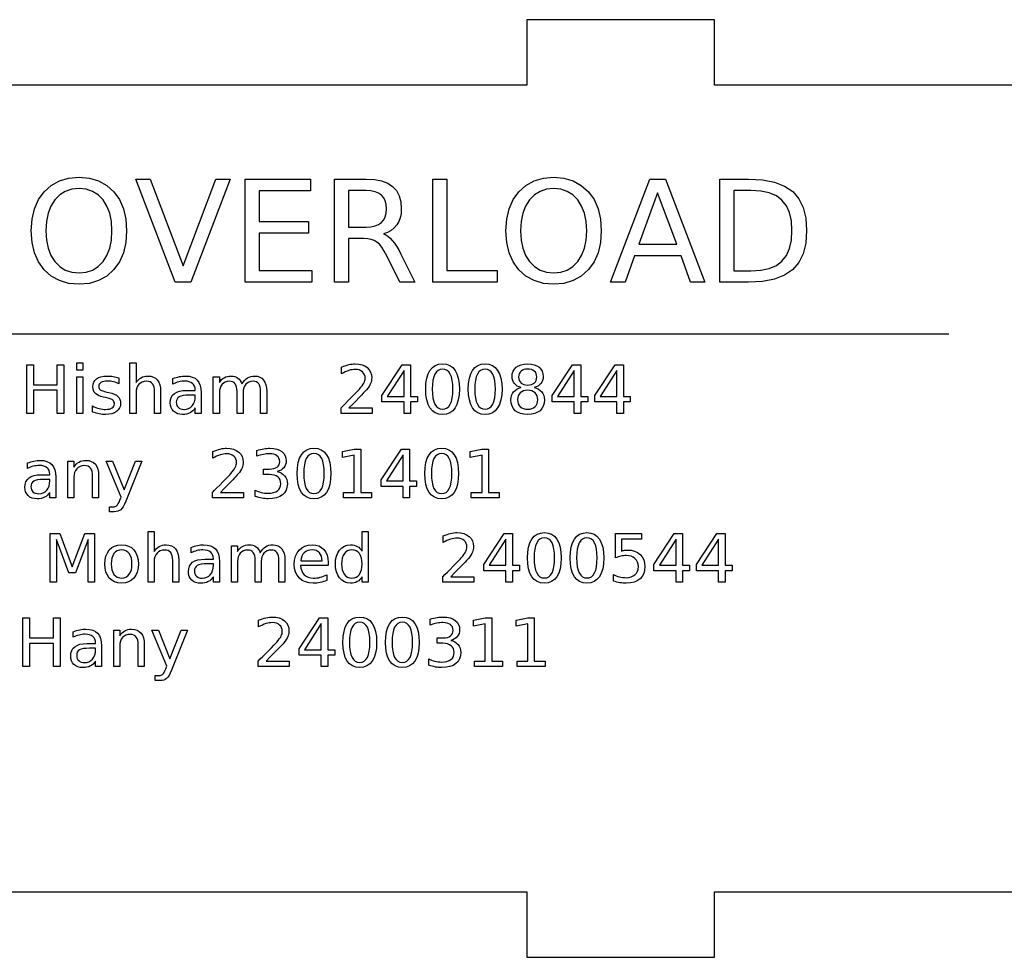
# Model space of a CAD drawing. Header units: millimetres. Extents: x 0 to 1200, y 0 to 600.
# Tile 4 of 7: x 272 to 377, y 316 to 416. Entities that reach past the tile are written whole.
import ezdxf

# ---------------------------------------------------------------- set-up
doc = ezdxf.new("R2010")
doc.units = ezdxf.units.MM
doc.layers.add('CUT', color=1, linetype='Continuous')
doc.layers.add('ENGRAVE', color=5, linetype='Continuous')

msp = doc.modelspace()

# ---------------------------------------------------------------- linework, layer by layer
at = {"layer": 'CUT'}
msp.add_lwpolyline([(516, 409), (346, 409), (346, 416), (326, 416), (326, 409), (236, 409), (236, 416), (216, 416), (216, 409), (166, 409), (166, 323), (216, 323), (216, 316), (236, 316), (236, 323), (326, 323), (326, 316), (346, 316), (346, 323), (516, 323)], dxfattribs=at)
at = {"layer": 'ENGRAVE'}
for points in [[(278.23, 399.2), (279.33, 399.1), (280.31, 398.81), (281.18, 398.33), (281.93, 397.65), (282.53, 396.81), (282.96, 395.83), (283.22, 394.73), (283.31, 393.49), (283.22, 392.25), (282.96, 391.15), (282.53, 390.18), (281.93, 389.34), (281.18, 388.66), (280.31, 388.17), (279.33, 387.88), (278.23, 387.79), (277.12, 387.88), (276.14, 388.17), (275.27, 388.66), (274.52, 389.33), (273.91, 390.17), (273.48, 391.15), (273.22, 392.25), (273.13, 393.49), (273.22, 394.73), (273.48, 395.83), (273.91, 396.81), (274.52, 397.65), (275.27, 398.33), (276.14, 398.81), (277.12, 399.1), (278.23, 399.2)], [(328.85, 399.2), (329.95, 399.1), (330.93, 398.81), (331.8, 398.33), (332.55, 397.65), (333.16, 396.81), (333.59, 395.83), (333.85, 394.73), (333.93, 393.49), (333.85, 392.25), (333.59, 391.15), (333.16, 390.18), (332.55, 389.34), (331.8, 388.66), (330.93, 388.17), (329.95, 387.88), (328.85, 387.79), (327.75, 387.88), (326.76, 388.17), (325.89, 388.66), (325.14, 389.33), (324.53, 390.17), (324.1, 391.15), (323.84, 392.25), (323.75, 393.49), (323.84, 394.73), (324.1, 395.83), (324.53, 396.81), (325.14, 397.65), (325.89, 398.33), (326.76, 398.81), (327.75, 399.1), (328.85, 399.2)], [(278.23, 397.99), (277.46, 397.92), (276.77, 397.69), (276.17, 397.31), (275.65, 396.78), (275.23, 396.12), (274.94, 395.35), (274.76, 394.48), (274.7, 393.49), (274.76, 392.5), (274.94, 391.63), (275.23, 390.86), (275.65, 390.2), (276.17, 389.67), (276.77, 389.3), (277.46, 389.07), (278.23, 388.99), (279, 389.07), (279.68, 389.3), (280.28, 389.67), (280.79, 390.2), (281.21, 390.86), (281.5, 391.63), (281.68, 392.5), (281.74, 393.49), (281.68, 394.48), (281.5, 395.35), (281.21, 396.12), (280.79, 396.78), (280.28, 397.31), (279.68, 397.69), (279, 397.92), (278.23, 397.99)], [(288.48, 388), (284.28, 399), (285.83, 399), (289.32, 389.74), (292.81, 399), (294.35, 399), (290.16, 388), (288.48, 388)], [(295.96, 399), (302.92, 399), (302.92, 397.75), (297.45, 397.75), (297.45, 394.49), (302.69, 394.49), (302.69, 393.24), (297.45, 393.24), (297.45, 389.25), (303.05, 389.25), (303.05, 388), (295.96, 388), (295.96, 399)], [(310.71, 393.16), (310.95, 393.05), (311.18, 392.9), (311.42, 392.71), (311.64, 392.46), (311.87, 392.17), (312.1, 391.83), (312.33, 391.45), (312.55, 391.01), (314.06, 388), (312.46, 388), (311.06, 390.82), (310.79, 391.33), (310.52, 391.74), (310.26, 392.06), (310, 392.29), (309.72, 392.45), (309.4, 392.56), (309.02, 392.63), (308.6, 392.65), (306.98, 392.65), (306.98, 388), (305.49, 388), (305.49, 399), (308.85, 399), (309.74, 398.95), (310.5, 398.8), (311.15, 398.56), (311.67, 398.21), (312.08, 397.77), (312.37, 397.22), (312.54, 396.58), (312.6, 395.83), (312.57, 395.33), (312.48, 394.88), (312.33, 394.47), (312.11, 394.11), (311.85, 393.79), (311.52, 393.53), (311.14, 393.32), (310.71, 393.16)], [(315.98, 399), (317.47, 399), (317.47, 389.25), (322.82, 389.25), (322.82, 388), (315.98, 388), (315.98, 399)], [(328.85, 397.99), (328.08, 397.92), (327.4, 397.69), (326.79, 397.31), (326.28, 396.78), (325.86, 396.12), (325.56, 395.35), (325.38, 394.48), (325.32, 393.49), (325.38, 392.5), (325.56, 391.63), (325.86, 390.86), (326.28, 390.2), (326.79, 389.67), (327.4, 389.3), (328.08, 389.07), (328.85, 388.99), (329.62, 389.07), (330.3, 389.3), (330.9, 389.67), (331.42, 390.2), (331.83, 390.86), (332.13, 391.63), (332.31, 392.5), (332.37, 393.49), (332.31, 394.48), (332.13, 395.35), (331.83, 396.12), (331.42, 396.78), (330.9, 397.31), (330.3, 397.69), (329.62, 397.92), (328.85, 397.99)], [(339.1, 399), (340.79, 399), (344.98, 388), (343.43, 388), (342.43, 390.82), (337.47, 390.82), (336.47, 388), (334.9, 388), (339.1, 399)], [(346.58, 399), (349.64, 399), (351.13, 398.92), (352.41, 398.67), (353.48, 398.25), (354.34, 397.67), (354.99, 396.91), (355.46, 395.97), (355.74, 394.83), (355.83, 393.51), (355.74, 392.18), (355.46, 391.04), (354.99, 390.09), (354.33, 389.33), (353.47, 388.75), (352.41, 388.33), (351.13, 388.08), (349.64, 388), (346.58, 388), (346.58, 399)], [(306.98, 397.78), (306.98, 393.87), (308.85, 393.87), (309.36, 393.9), (309.8, 394), (310.17, 394.15), (310.48, 394.37), (310.72, 394.65), (310.89, 394.98), (310.99, 395.38), (311.03, 395.83), (310.99, 396.28), (310.89, 396.68), (310.72, 397.01), (310.48, 397.29), (310.17, 397.5), (309.8, 397.65), (309.36, 397.75), (308.85, 397.78), (306.98, 397.78)], [(339.94, 397.53), (337.92, 392.06), (341.97, 392.06), (339.94, 397.53)], [(348.07, 397.78), (348.07, 389.22), (349.87, 389.22), (350.93, 389.29), (351.84, 389.48), (352.6, 389.8), (353.2, 390.25), (353.67, 390.84), (354, 391.58), (354.2, 392.47), (354.26, 393.51), (354.2, 394.54), (354, 395.43), (353.67, 396.16), (353.2, 396.75), (352.6, 397.2), (351.84, 397.52), (350.93, 397.71), (349.87, 397.78), (348.07, 397.78)], [(272.65, 379.2), (273.36, 379.2), (273.36, 377.07), (275.91, 377.07), (275.91, 379.2), (276.62, 379.2), (276.62, 374), (275.91, 374), (275.91, 376.48), (273.36, 376.48), (273.36, 374), (272.65, 374), (272.65, 379.2)], [(277.99, 379.42), (278.63, 379.42), (278.63, 378.61), (277.99, 378.61), (277.99, 379.42)], [(286.93, 376.35), (286.93, 374), (286.29, 374), (286.29, 376.33), (286.27, 376.59), (286.23, 376.82), (286.17, 377.01), (286.07, 377.16), (285.95, 377.28), (285.8, 377.37), (285.63, 377.42), (285.42, 377.44), (285.18, 377.42), (284.96, 377.35), (284.77, 377.25), (284.61, 377.11), (284.47, 376.93), (284.38, 376.72), (284.32, 376.48), (284.31, 376.2), (284.31, 374), (283.66, 374), (283.66, 379.42), (284.31, 379.42), (284.31, 377.29), (284.43, 377.46), (284.56, 377.6), (284.7, 377.72), (284.85, 377.82), (285.01, 377.9), (285.18, 377.95), (285.37, 377.98), (285.57, 377.99), (285.88, 377.97), (286.16, 377.89), (286.39, 377.76), (286.58, 377.58), (286.73, 377.35), (286.84, 377.06), (286.91, 376.73), (286.93, 376.35)], [(307.02, 374.59), (309.48, 374.59), (309.48, 374), (306.18, 374), (306.18, 374.59), (306.4, 374.82), (306.65, 375.08), (306.94, 375.37), (307.27, 375.7), (307.58, 376.02), (307.83, 376.28), (308.02, 376.47), (308.14, 376.61), (308.3, 376.79), (308.43, 376.96), (308.53, 377.11), (308.61, 377.25), (308.67, 377.38), (308.71, 377.51), (308.74, 377.64), (308.75, 377.77), (308.73, 377.96), (308.67, 378.14), (308.58, 378.3), (308.45, 378.44), (308.3, 378.56), (308.12, 378.64), (307.92, 378.69), (307.7, 378.7), (307.53, 378.69), (307.36, 378.67), (307.18, 378.64), (307, 378.59), (306.81, 378.52), (306.62, 378.44), (306.42, 378.35), (306.21, 378.24), (306.21, 378.95), (306.42, 379.03), (306.62, 379.1), (306.82, 379.16), (307.01, 379.21), (307.19, 379.25), (307.36, 379.27), (307.53, 379.29), (307.68, 379.29), (308.07, 379.27), (308.41, 379.19), (308.71, 379.07), (308.97, 378.89), (309.18, 378.67), (309.33, 378.42), (309.42, 378.13), (309.45, 377.81), (309.44, 377.65), (309.42, 377.5), (309.38, 377.35), (309.33, 377.2), (309.26, 377.05), (309.16, 376.89), (309.04, 376.71), (308.89, 376.53), (308.83, 376.45), (308.71, 376.33), (308.55, 376.16), (308.34, 375.94), (308.08, 375.68), (307.78, 375.36), (307.43, 375), (307.02, 374.59)], [(312.71, 379.2), (313.59, 379.2), (313.59, 375.81), (314.33, 375.81), (314.33, 375.23), (313.59, 375.23), (313.59, 374), (312.89, 374), (312.89, 375.23), (310.54, 375.23), (310.54, 375.91), (312.71, 379.2)], [(317, 379.29), (317.41, 379.25), (317.77, 379.12), (318.08, 378.91), (318.34, 378.6), (318.54, 378.22), (318.68, 377.76), (318.77, 377.21), (318.8, 376.59), (318.77, 375.98), (318.68, 375.44), (318.54, 374.97), (318.34, 374.59), (318.08, 374.29), (317.77, 374.07), (317.41, 373.94), (317, 373.9), (316.59, 373.94), (316.23, 374.07), (315.92, 374.29), (315.66, 374.59), (315.46, 374.97), (315.32, 375.44), (315.23, 375.98), (315.2, 376.59), (315.23, 377.21), (315.32, 377.76), (315.46, 378.22), (315.66, 378.6), (315.92, 378.91), (316.23, 379.12), (316.59, 379.25), (317, 379.29)], [(321.54, 379.29), (321.95, 379.25), (322.31, 379.12), (322.62, 378.91), (322.87, 378.6), (323.08, 378.22), (323.22, 377.76), (323.31, 377.21), (323.34, 376.59), (323.31, 375.98), (323.22, 375.44), (323.08, 374.97), (322.87, 374.59), (322.62, 374.29), (322.31, 374.07), (321.95, 373.94), (321.54, 373.9), (321.13, 373.94), (320.77, 374.07), (320.46, 374.29), (320.2, 374.59), (320, 374.97), (319.86, 375.44), (319.77, 375.98), (319.74, 376.59), (319.77, 377.21), (319.86, 377.76), (320, 378.22), (320.2, 378.6), (320.46, 378.91), (320.77, 379.12), (321.13, 379.25), (321.54, 379.29)], [(325.37, 376.77), (325.16, 376.84), (324.97, 376.93), (324.81, 377.05), (324.67, 377.19), (324.56, 377.35), (324.48, 377.53), (324.43, 377.73), (324.41, 377.95), (324.44, 378.24), (324.53, 378.5), (324.66, 378.73), (324.86, 378.93), (325.1, 379.09), (325.39, 379.2), (325.71, 379.27), (326.08, 379.29), (326.44, 379.27), (326.77, 379.2), (327.05, 379.09), (327.3, 378.93), (327.49, 378.73), (327.63, 378.5), (327.71, 378.24), (327.74, 377.95), (327.72, 377.73), (327.67, 377.53), (327.6, 377.35), (327.49, 377.19), (327.35, 377.05), (327.18, 376.93), (327, 376.84), (326.78, 376.77), (327.02, 376.7), (327.24, 376.59), (327.42, 376.46), (327.58, 376.31), (327.7, 376.12), (327.79, 375.92), (327.84, 375.7), (327.86, 375.46), (327.83, 375.11), (327.74, 374.79), (327.6, 374.53), (327.4, 374.3), (327.14, 374.13), (326.84, 374), (326.48, 373.92), (326.08, 373.9), (325.67, 373.92), (325.32, 374), (325.01, 374.13), (324.75, 374.3), (324.55, 374.53), (324.41, 374.79), (324.32, 375.11), (324.29, 375.46), (324.31, 375.7), (324.36, 375.92), (324.45, 376.12), (324.58, 376.31), (324.74, 376.46), (324.92, 376.59), (325.13, 376.7), (325.37, 376.77)], [(330.86, 379.2), (331.74, 379.2), (331.74, 375.81), (332.48, 375.81), (332.48, 375.23), (331.74, 375.23), (331.74, 374), (331.04, 374), (331.04, 375.23), (328.7, 375.23), (328.7, 375.91), (330.86, 379.2)], [(335.4, 379.2), (336.28, 379.2), (336.28, 375.81), (337.02, 375.81), (337.02, 375.23), (336.28, 375.23), (336.28, 374), (335.58, 374), (335.58, 375.23), (333.23, 375.23), (333.23, 375.91), (335.4, 379.2)], [(312.89, 378.59), (311.11, 375.81), (312.89, 375.81), (312.89, 378.59)], [(317, 378.74), (316.74, 378.7), (316.52, 378.6), (316.34, 378.44), (316.18, 378.2), (316.06, 377.9), (315.98, 377.53), (315.93, 377.1), (315.91, 376.59), (315.93, 376.09), (315.98, 375.66), (316.06, 375.29), (316.18, 374.99), (316.34, 374.76), (316.52, 374.59), (316.74, 374.49), (317, 374.46), (317.26, 374.49), (317.48, 374.59), (317.67, 374.76), (317.82, 374.99), (317.94, 375.29), (318.03, 375.66), (318.08, 376.09), (318.09, 376.59), (318.08, 377.1), (318.03, 377.53), (317.94, 377.9), (317.82, 378.2), (317.67, 378.44), (317.48, 378.6), (317.26, 378.7), (317, 378.74)], [(321.54, 378.74), (321.28, 378.7), (321.06, 378.6), (320.87, 378.44), (320.72, 378.2), (320.6, 377.9), (320.52, 377.53), (320.46, 377.1), (320.45, 376.59), (320.46, 376.09), (320.52, 375.66), (320.6, 375.29), (320.72, 374.99), (320.87, 374.76), (321.06, 374.59), (321.28, 374.49), (321.54, 374.46), (321.79, 374.49), (322.02, 374.59), (322.2, 374.76), (322.36, 374.99), (322.48, 375.29), (322.56, 375.66), (322.61, 376.09), (322.63, 376.59), (322.61, 377.1), (322.56, 377.53), (322.48, 377.9), (322.36, 378.2), (322.2, 378.44), (322.02, 378.6), (321.79, 378.7), (321.54, 378.74)], [(325.11, 377.88), (325.13, 377.69), (325.18, 377.52), (325.26, 377.37), (325.37, 377.25), (325.51, 377.15), (325.67, 377.08), (325.86, 377.04), (326.08, 377.02), (326.29, 377.04), (326.48, 377.08), (326.64, 377.15), (326.78, 377.25), (326.9, 377.37), (326.98, 377.52), (327.02, 377.69), (327.04, 377.88), (327.02, 378.07), (326.98, 378.24), (326.9, 378.39), (326.78, 378.51), (326.64, 378.61), (326.48, 378.68), (326.29, 378.72), (326.08, 378.74), (325.86, 378.72), (325.67, 378.68), (325.51, 378.61), (325.37, 378.51), (325.26, 378.39), (325.18, 378.24), (325.13, 378.07), (325.11, 377.88)], [(331.04, 378.59), (329.27, 375.81), (331.04, 375.81), (331.04, 378.59)], [(335.58, 378.59), (333.8, 375.81), (335.58, 375.81), (335.58, 378.59)], [(277.99, 377.9), (278.63, 377.9), (278.63, 374), (277.99, 374), (277.99, 377.9)], [(282.46, 377.79), (282.46, 377.18), (282.32, 377.25), (282.18, 377.3), (282.04, 377.35), (281.89, 377.39), (281.74, 377.42), (281.59, 377.44), (281.44, 377.45), (281.29, 377.46), (281.06, 377.45), (280.87, 377.42), (280.7, 377.38), (280.57, 377.31), (280.47, 377.23), (280.39, 377.13), (280.35, 377.01), (280.33, 376.87), (280.34, 376.77), (280.37, 376.67), (280.43, 376.59), (280.5, 376.52), (280.61, 376.46), (280.76, 376.4), (280.95, 376.34), (281.19, 376.28), (281.41, 376.23), (281.72, 376.15), (281.99, 376.06), (282.21, 375.95), (282.38, 375.82), (282.5, 375.67), (282.59, 375.5), (282.65, 375.3), (282.67, 375.08), (282.64, 374.82), (282.56, 374.59), (282.42, 374.39), (282.23, 374.22), (282, 374.08), (281.72, 373.98), (281.41, 373.92), (281.05, 373.9), (280.89, 373.9), (280.73, 373.91), (280.57, 373.93), (280.4, 373.96), (280.23, 373.99), (280.05, 374.04), (279.87, 374.09), (279.68, 374.14), (279.68, 374.8), (279.86, 374.72), (280.04, 374.64), (280.21, 374.58), (280.38, 374.53), (280.56, 374.49), (280.73, 374.46), (280.9, 374.44), (281.07, 374.44), (281.28, 374.45), (281.47, 374.47), (281.63, 374.52), (281.76, 374.59), (281.87, 374.68), (281.95, 374.78), (281.99, 374.89), (282.01, 375.03), (282, 375.15), (281.96, 375.26), (281.91, 375.35), (281.83, 375.43), (281.72, 375.5), (281.55, 375.56), (281.33, 375.63), (281.06, 375.7), (280.84, 375.75), (280.56, 375.82), (280.32, 375.91), (280.13, 376.01), (279.98, 376.13), (279.86, 376.28), (279.78, 376.44), (279.73, 376.63), (279.71, 376.85), (279.74, 377.11), (279.81, 377.33), (279.93, 377.53), (280.1, 377.7), (280.32, 377.83), (280.57, 377.92), (280.87, 377.98), (281.21, 377.99), (281.38, 377.99), (281.55, 377.98), (281.72, 377.97), (281.88, 377.94), (282.03, 377.91), (282.18, 377.88), (282.32, 377.83), (282.46, 377.79)], [(291.26, 376.23), (291.26, 374), (290.62, 374), (290.62, 374.59), (290.5, 374.43), (290.37, 374.28), (290.23, 374.16), (290.07, 374.07), (289.9, 373.99), (289.71, 373.94), (289.5, 373.91), (289.27, 373.9), (288.98, 373.92), (288.73, 373.98), (288.51, 374.09), (288.32, 374.24), (288.16, 374.42), (288.05, 374.63), (287.98, 374.87), (287.96, 375.14), (287.99, 375.44), (288.07, 375.71), (288.21, 375.94), (288.4, 376.13), (288.65, 376.27), (288.95, 376.38), (289.31, 376.44), (289.72, 376.46), (290.62, 376.46), (290.62, 376.53), (290.6, 376.73), (290.54, 376.92), (290.45, 377.08), (290.33, 377.21), (290.17, 377.32), (289.98, 377.39), (289.76, 377.44), (289.51, 377.45), (289.34, 377.45), (289.18, 377.43), (289.02, 377.41), (288.86, 377.37), (288.7, 377.33), (288.55, 377.27), (288.4, 377.21), (288.25, 377.13), (288.25, 377.72), (288.42, 377.79), (288.59, 377.84), (288.76, 377.89), (288.93, 377.93), (289.1, 377.96), (289.26, 377.98), (289.42, 377.99), (289.58, 377.99), (289.97, 377.97), (290.31, 377.89), (290.6, 377.75), (290.84, 377.56), (291.02, 377.31), (291.15, 377), (291.23, 376.64), (291.26, 376.23)], [(295.61, 377.15), (295.74, 377.35), (295.88, 377.53), (296.03, 377.67), (296.19, 377.79), (296.36, 377.88), (296.55, 377.94), (296.76, 377.98), (296.98, 377.99), (297.26, 377.97), (297.52, 377.89), (297.73, 377.75), (297.92, 377.57), (298.06, 377.33), (298.16, 377.05), (298.23, 376.73), (298.25, 376.35), (298.25, 374), (297.6, 374), (297.6, 376.33), (297.59, 376.6), (297.55, 376.82), (297.49, 377.01), (297.4, 377.17), (297.29, 377.28), (297.15, 377.37), (296.99, 377.42), (296.8, 377.44), (296.56, 377.42), (296.35, 377.35), (296.17, 377.25), (296.01, 377.11), (295.89, 376.93), (295.79, 376.72), (295.74, 376.48), (295.72, 376.2), (295.72, 374), (295.08, 374), (295.08, 376.33), (295.07, 376.6), (295.03, 376.82), (294.97, 377.01), (294.88, 377.17), (294.77, 377.29), (294.63, 377.37), (294.46, 377.42), (294.27, 377.44), (294.03, 377.42), (293.83, 377.35), (293.64, 377.25), (293.49, 377.11), (293.36, 376.92), (293.27, 376.71), (293.22, 376.47), (293.2, 376.2), (293.2, 374), (292.55, 374), (292.55, 377.9), (293.2, 377.9), (293.2, 377.29), (293.31, 377.46), (293.44, 377.61), (293.58, 377.73), (293.72, 377.82), (293.88, 377.9), (294.06, 377.95), (294.25, 377.98), (294.45, 377.99), (294.66, 377.98), (294.84, 377.94), (295.02, 377.87), (295.17, 377.78), (295.31, 377.66), (295.43, 377.51), (295.53, 377.35), (295.61, 377.15)], [(289.98, 375.96), (289.62, 375.95), (289.32, 375.92), (289.08, 375.86), (288.9, 375.78), (288.77, 375.68), (288.68, 375.54), (288.62, 375.38), (288.6, 375.18), (288.62, 375.02), (288.66, 374.87), (288.73, 374.74), (288.83, 374.64), (288.95, 374.55), (289.09, 374.49), (289.26, 374.45), (289.44, 374.44), (289.69, 374.46), (289.92, 374.53), (290.12, 374.65), (290.29, 374.81), (290.44, 375.02), (290.54, 375.25), (290.6, 375.52), (290.62, 375.82), (290.62, 375.96), (289.98, 375.96)], [(326.08, 376.47), (325.84, 376.45), (325.63, 376.4), (325.44, 376.32), (325.29, 376.2), (325.16, 376.05), (325.07, 375.88), (325.02, 375.69), (325, 375.46), (325.02, 375.24), (325.07, 375.04), (325.16, 374.87), (325.29, 374.72), (325.44, 374.61), (325.63, 374.52), (325.84, 374.47), (326.08, 374.46), (326.31, 374.47), (326.52, 374.52), (326.71, 374.61), (326.87, 374.73), (326.99, 374.87), (327.08, 375.05), (327.14, 375.24), (327.16, 375.46), (327.14, 375.69), (327.08, 375.88), (326.99, 376.05), (326.87, 376.2), (326.71, 376.32), (326.53, 376.4), (326.32, 376.45), (326.08, 376.47)], [(293.31, 365.59), (295.77, 365.59), (295.77, 365), (292.46, 365), (292.46, 365.59), (292.68, 365.82), (292.94, 366.08), (293.23, 366.37), (293.56, 366.7), (293.87, 367.02), (294.12, 367.28), (294.3, 367.47), (294.43, 367.61), (294.58, 367.79), (294.71, 367.96), (294.82, 368.11), (294.9, 368.25), (294.96, 368.38), (295, 368.51), (295.02, 368.64), (295.03, 368.77), (295.01, 368.96), (294.96, 369.14), (294.87, 369.3), (294.74, 369.44), (294.58, 369.56), (294.41, 369.64), (294.21, 369.69), (293.98, 369.7), (293.82, 369.69), (293.64, 369.67), (293.47, 369.64), (293.28, 369.59), (293.1, 369.52), (292.9, 369.44), (292.7, 369.35), (292.5, 369.24), (292.5, 369.95), (292.71, 370.03), (292.91, 370.1), (293.11, 370.16), (293.29, 370.21), (293.47, 370.25), (293.65, 370.27), (293.81, 370.29), (293.97, 370.29), (294.35, 370.27), (294.7, 370.19), (295, 370.07), (295.26, 369.89), (295.47, 369.67), (295.62, 369.42), (295.71, 369.13), (295.74, 368.81), (295.73, 368.65), (295.71, 368.5), (295.67, 368.35), (295.62, 368.2), (295.55, 368.05), (295.45, 367.89), (295.33, 367.71), (295.18, 367.53), (295.11, 367.45), (295, 367.33), (294.84, 367.16), (294.63, 366.94), (294.37, 366.68), (294.06, 366.36), (293.71, 366), (293.31, 365.59)], [(299.37, 367.8), (299.61, 367.74), (299.82, 367.64), (300.01, 367.51), (300.16, 367.35), (300.29, 367.17), (300.38, 366.97), (300.43, 366.75), (300.45, 366.51), (300.41, 366.15), (300.31, 365.83), (300.15, 365.55), (299.92, 365.32), (299.63, 365.14), (299.28, 365), (298.87, 364.93), (298.41, 364.9), (298.25, 364.9), (298.08, 364.92), (297.91, 364.94), (297.74, 364.96), (297.56, 365), (297.39, 365.04), (297.21, 365.1), (297.02, 365.16), (297.02, 365.84), (297.17, 365.76), (297.33, 365.69), (297.49, 365.63), (297.66, 365.58), (297.84, 365.54), (298.02, 365.51), (298.2, 365.5), (298.39, 365.49), (298.7, 365.51), (298.98, 365.56), (299.21, 365.64), (299.4, 365.75), (299.55, 365.9), (299.66, 366.07), (299.73, 366.28), (299.75, 366.51), (299.73, 366.73), (299.67, 366.92), (299.57, 367.09), (299.42, 367.23), (299.25, 367.34), (299.04, 367.43), (298.8, 367.47), (298.53, 367.49), (297.92, 367.49), (297.92, 368.07), (298.56, 368.07), (298.8, 368.08), (299.01, 368.12), (299.2, 368.19), (299.35, 368.28), (299.47, 368.39), (299.56, 368.53), (299.61, 368.69), (299.63, 368.87), (299.61, 369.06), (299.55, 369.23), (299.47, 369.37), (299.34, 369.49), (299.18, 369.58), (299, 369.65), (298.78, 369.69), (298.53, 369.7), (298.38, 369.7), (298.23, 369.69), (298.07, 369.67), (297.91, 369.64), (297.74, 369.6), (297.56, 369.56), (297.37, 369.51), (297.18, 369.44), (297.18, 370.07), (297.38, 370.12), (297.57, 370.17), (297.75, 370.21), (297.93, 370.24), (298.1, 370.26), (298.27, 370.28), (298.43, 370.29), (298.59, 370.29), (298.97, 370.27), (299.31, 370.2), (299.6, 370.09), (299.86, 369.93), (300.06, 369.73), (300.21, 369.5), (300.3, 369.24), (300.33, 368.95), (300.31, 368.74), (300.26, 368.55), (300.19, 368.37), (300.08, 368.22), (299.94, 368.08), (299.78, 367.96), (299.59, 367.87), (299.37, 367.8)], [(303.29, 370.29), (303.7, 370.25), (304.06, 370.12), (304.36, 369.91), (304.62, 369.6), (304.82, 369.22), (304.97, 368.76), (305.05, 368.21), (305.08, 367.59), (305.05, 366.98), (304.97, 366.44), (304.82, 365.97), (304.62, 365.59), (304.36, 365.29), (304.06, 365.07), (303.7, 364.94), (303.29, 364.9), (302.87, 364.94), (302.51, 365.07), (302.21, 365.29), (301.95, 365.59), (301.75, 365.97), (301.6, 366.44), (301.52, 366.98), (301.49, 367.59), (301.52, 368.21), (301.6, 368.76), (301.75, 369.22), (301.95, 369.6), (302.21, 369.91), (302.51, 370.12), (302.87, 370.25), (303.29, 370.29)], [(303.29, 369.74), (303.03, 369.7), (302.81, 369.6), (302.62, 369.44), (302.47, 369.2), (302.35, 368.9), (302.26, 368.53), (302.21, 368.1), (302.2, 367.59), (302.21, 367.09), (302.26, 366.66), (302.35, 366.29), (302.47, 365.99), (302.62, 365.76), (302.81, 365.59), (303.03, 365.49), (303.29, 365.46), (303.54, 365.49), (303.76, 365.59), (303.95, 365.76), (304.11, 365.99), (304.23, 366.29), (304.31, 366.66), (304.36, 367.09), (304.38, 367.59), (304.36, 368.1), (304.31, 368.53), (304.23, 368.9), (304.11, 369.2), (303.95, 369.44), (303.76, 369.6), (303.54, 369.7), (303.29, 369.74)], [(306.44, 365.59), (307.59, 365.59), (307.59, 369.56), (306.34, 369.31), (306.34, 369.95), (307.58, 370.2), (308.29, 370.2), (308.29, 365.59), (309.44, 365.59), (309.44, 365), (306.44, 365), (306.44, 365.59)], [(312.61, 370.2), (313.49, 370.2), (313.49, 366.81), (314.23, 366.81), (314.23, 366.23), (313.49, 366.23), (313.49, 365), (312.79, 365), (312.79, 366.23), (310.44, 366.23), (310.44, 366.91), (312.61, 370.2)], [(316.9, 370.29), (317.31, 370.25), (317.67, 370.12), (317.98, 369.91), (318.24, 369.6), (318.44, 369.22), (318.58, 368.76), (318.67, 368.21), (318.7, 367.59), (318.67, 366.98), (318.58, 366.44), (318.44, 365.97), (318.24, 365.59), (317.98, 365.29), (317.67, 365.07), (317.31, 364.94), (316.9, 364.9), (316.49, 364.94), (316.13, 365.07), (315.82, 365.29), (315.56, 365.59), (315.36, 365.97), (315.22, 366.44), (315.13, 366.98), (315.1, 367.59), (315.13, 368.21), (315.22, 368.76), (315.36, 369.22), (315.56, 369.6), (315.82, 369.91), (316.13, 370.12), (316.49, 370.25), (316.9, 370.29)], [(316.9, 369.74), (316.65, 369.7), (316.42, 369.6), (316.24, 369.44), (316.08, 369.2), (315.96, 368.9), (315.88, 368.53), (315.83, 368.1), (315.81, 367.59), (315.83, 367.09), (315.88, 366.66), (315.96, 366.29), (316.08, 365.99), (316.24, 365.76), (316.42, 365.59), (316.65, 365.49), (316.9, 365.46), (317.16, 365.49), (317.38, 365.59), (317.57, 365.76), (317.72, 365.99), (317.84, 366.29), (317.93, 366.66), (317.98, 367.09), (317.99, 367.59), (317.98, 368.1), (317.93, 368.53), (317.84, 368.9), (317.72, 369.2), (317.57, 369.44), (317.38, 369.6), (317.16, 369.7), (316.9, 369.74)], [(320.06, 365.59), (321.21, 365.59), (321.21, 369.56), (319.95, 369.31), (319.95, 369.95), (321.2, 370.2), (321.9, 370.2), (321.9, 365.59), (323.05, 365.59), (323.05, 365), (320.06, 365), (320.06, 365.59)], [(275.75, 367.23), (275.75, 365), (275.11, 365), (275.11, 365.59), (274.99, 365.43), (274.86, 365.28), (274.72, 365.16), (274.56, 365.07), (274.39, 364.99), (274.2, 364.94), (273.99, 364.91), (273.76, 364.9), (273.48, 364.92), (273.22, 364.98), (273, 365.09), (272.81, 365.24), (272.65, 365.42), (272.54, 365.63), (272.48, 365.87), (272.45, 366.14), (272.48, 366.44), (272.57, 366.71), (272.7, 366.94), (272.9, 367.13), (273.14, 367.27), (273.44, 367.38), (273.8, 367.44), (274.21, 367.46), (275.11, 367.46), (275.11, 367.53), (275.09, 367.73), (275.04, 367.92), (274.95, 368.08), (274.82, 368.21), (274.66, 368.32), (274.47, 368.39), (274.25, 368.44), (274, 368.45), (273.84, 368.45), (273.67, 368.43), (273.51, 368.41), (273.35, 368.37), (273.19, 368.33), (273.04, 368.27), (272.89, 368.21), (272.74, 368.13), (272.74, 368.72), (272.92, 368.79), (273.09, 368.84), (273.26, 368.89), (273.42, 368.93), (273.59, 368.96), (273.75, 368.98), (273.91, 368.99), (274.07, 368.99), (274.46, 368.97), (274.81, 368.89), (275.1, 368.75), (275.33, 368.56), (275.51, 368.31), (275.65, 368), (275.72, 367.64), (275.75, 367.23)], [(280.31, 367.35), (280.31, 365), (279.67, 365), (279.67, 367.33), (279.66, 367.59), (279.62, 367.82), (279.55, 368.01), (279.46, 368.16), (279.33, 368.28), (279.19, 368.37), (279.01, 368.42), (278.81, 368.44), (278.56, 368.42), (278.34, 368.35), (278.15, 368.25), (277.99, 368.11), (277.86, 367.93), (277.76, 367.72), (277.71, 367.48), (277.69, 367.2), (277.69, 365), (277.05, 365), (277.05, 368.9), (277.69, 368.9), (277.69, 368.29), (277.81, 368.46), (277.94, 368.6), (278.08, 368.72), (278.23, 368.82), (278.39, 368.9), (278.57, 368.95), (278.75, 368.98), (278.95, 368.99), (279.27, 368.97), (279.54, 368.89), (279.77, 368.76), (279.97, 368.58), (280.12, 368.35), (280.23, 368.06), (280.29, 367.73), (280.31, 367.35)], [(283.21, 364.64), (283.08, 364.32), (282.95, 364.06), (282.81, 363.87), (282.68, 363.73), (282.54, 363.64), (282.38, 363.57), (282.2, 363.53), (281.99, 363.52), (281.48, 363.52), (281.48, 364.05), (281.86, 364.05), (281.98, 364.06), (282.09, 364.08), (282.19, 364.12), (282.27, 364.18), (282.34, 364.26), (282.42, 364.39), (282.51, 364.56), (282.59, 364.77), (282.71, 365.06), (281.13, 368.9), (281.81, 368.9), (283.03, 365.85), (284.25, 368.9), (284.93, 368.9), (283.21, 364.64)], [(312.79, 369.59), (311.01, 366.81), (312.79, 366.81), (312.79, 369.59)], [(274.47, 366.96), (274.11, 366.95), (273.81, 366.92), (273.57, 366.86), (273.4, 366.78), (273.26, 366.68), (273.17, 366.54), (273.11, 366.38), (273.1, 366.18), (273.11, 366.02), (273.15, 365.87), (273.22, 365.74), (273.32, 365.64), (273.44, 365.55), (273.59, 365.49), (273.75, 365.45), (273.93, 365.44), (274.18, 365.46), (274.41, 365.53), (274.61, 365.65), (274.79, 365.81), (274.93, 366.02), (275.03, 366.25), (275.09, 366.52), (275.11, 366.82), (275.11, 366.96), (274.47, 366.96)], [(288.87, 358.35), (288.87, 356), (288.23, 356), (288.23, 358.33), (288.21, 358.59), (288.17, 358.82), (288.11, 359.01), (288.01, 359.16), (287.89, 359.28), (287.74, 359.37), (287.57, 359.42), (287.36, 359.44), (287.12, 359.42), (286.9, 359.35), (286.71, 359.25), (286.55, 359.11), (286.41, 358.93), (286.32, 358.72), (286.26, 358.48), (286.25, 358.2), (286.25, 356), (285.6, 356), (285.6, 361.42), (286.25, 361.42), (286.25, 359.29), (286.37, 359.46), (286.5, 359.6), (286.64, 359.72), (286.79, 359.82), (286.95, 359.9), (287.12, 359.95), (287.31, 359.98), (287.51, 359.99), (287.82, 359.97), (288.1, 359.89), (288.33, 359.76), (288.52, 359.58), (288.67, 359.35), (288.78, 359.06), (288.85, 358.73), (288.87, 358.35)], [(308.42, 359.31), (308.42, 361.42), (309.06, 361.42), (309.06, 356), (308.42, 356), (308.42, 356.59), (308.31, 356.42), (308.19, 356.28), (308.06, 356.16), (307.91, 356.07), (307.75, 355.99), (307.57, 355.94), (307.38, 355.91), (307.17, 355.9), (306.83, 355.93), (306.53, 356.04), (306.26, 356.22), (306.02, 356.46), (305.83, 356.77), (305.69, 357.12), (305.6, 357.51), (305.58, 357.95), (305.6, 358.38), (305.69, 358.78), (305.83, 359.13), (306.02, 359.43), (306.26, 359.68), (306.53, 359.85), (306.83, 359.96), (307.17, 359.99), (307.38, 359.98), (307.57, 359.95), (307.75, 359.9), (307.91, 359.83), (308.06, 359.73), (308.19, 359.61), (308.31, 359.47), (308.42, 359.31)], [(317.88, 356.59), (320.34, 356.59), (320.34, 356), (317.03, 356), (317.03, 356.59), (317.25, 356.82), (317.51, 357.08), (317.8, 357.37), (318.13, 357.7), (318.44, 358.02), (318.69, 358.28), (318.87, 358.47), (319, 358.61), (319.15, 358.79), (319.28, 358.96), (319.39, 359.11), (319.47, 359.25), (319.53, 359.38), (319.57, 359.51), (319.59, 359.64), (319.6, 359.77), (319.58, 359.96), (319.53, 360.14), (319.44, 360.3), (319.31, 360.44), (319.15, 360.56), (318.98, 360.64), (318.78, 360.69), (318.55, 360.7), (318.39, 360.69), (318.21, 360.67), (318.04, 360.64), (317.85, 360.59), (317.67, 360.52), (317.47, 360.44), (317.28, 360.35), (317.07, 360.24), (317.07, 360.95), (317.28, 361.03), (317.48, 361.1), (317.68, 361.16), (317.86, 361.21), (318.04, 361.25), (318.22, 361.27), (318.38, 361.29), (318.54, 361.29), (318.92, 361.27), (319.27, 361.19), (319.57, 361.07), (319.83, 360.89), (320.04, 360.67), (320.19, 360.42), (320.28, 360.13), (320.31, 359.81), (320.3, 359.65), (320.28, 359.5), (320.24, 359.35), (320.19, 359.2), (320.12, 359.05), (320.02, 358.89), (319.9, 358.71), (319.75, 358.53), (319.68, 358.45), (319.57, 358.33), (319.41, 358.16), (319.2, 357.94), (318.94, 357.68), (318.63, 357.36), (318.28, 357), (317.88, 356.59)], [(327.86, 361.29), (328.27, 361.25), (328.63, 361.12), (328.94, 360.91), (329.19, 360.6), (329.39, 360.22), (329.54, 359.76), (329.62, 359.21), (329.65, 358.59), (329.62, 357.98), (329.54, 357.44), (329.39, 356.97), (329.19, 356.59), (328.94, 356.29), (328.63, 356.07), (328.27, 355.94), (327.86, 355.9), (327.44, 355.94), (327.08, 356.07), (326.78, 356.29), (326.52, 356.59), (326.32, 356.97), (326.17, 357.44), (326.09, 357.98), (326.06, 358.59), (326.09, 359.21), (326.17, 359.76), (326.32, 360.22), (326.52, 360.6), (326.78, 360.91), (327.08, 361.12), (327.44, 361.25), (327.86, 361.29)], [(332.39, 361.29), (332.81, 361.25), (333.17, 361.12), (333.47, 360.91), (333.73, 360.6), (333.93, 360.22), (334.08, 359.76), (334.16, 359.21), (334.19, 358.59), (334.16, 357.98), (334.08, 357.44), (333.93, 356.97), (333.73, 356.59), (333.47, 356.29), (333.17, 356.07), (332.81, 355.94), (332.39, 355.9), (331.98, 355.94), (331.62, 356.07), (331.32, 356.29), (331.06, 356.59), (330.86, 356.97), (330.71, 357.44), (330.63, 357.98), (330.6, 358.59), (330.63, 359.21), (330.71, 359.76), (330.86, 360.22), (331.06, 360.6), (331.32, 360.91), (331.62, 361.12), (331.98, 361.25), (332.39, 361.29)], [(275.14, 361.2), (276.18, 361.2), (277.51, 357.66), (278.84, 361.2), (279.89, 361.2), (279.89, 356), (279.21, 356), (279.21, 360.57), (277.87, 357), (277.16, 357), (275.82, 360.57), (275.82, 356), (275.14, 356), (275.14, 361.2)], [(323.56, 361.2), (324.45, 361.2), (324.45, 357.81), (325.19, 357.81), (325.19, 357.23), (324.45, 357.23), (324.45, 356), (323.75, 356), (323.75, 357.23), (321.4, 357.23), (321.4, 357.91), (323.56, 361.2)], [(323.75, 360.59), (321.97, 357.81), (323.75, 357.81), (323.75, 360.59)], [(327.86, 360.74), (327.6, 360.7), (327.38, 360.6), (327.19, 360.44), (327.04, 360.2), (326.92, 359.9), (326.83, 359.53), (326.78, 359.1), (326.77, 358.59), (326.78, 358.09), (326.83, 357.66), (326.92, 357.29), (327.04, 356.99), (327.19, 356.76), (327.38, 356.59), (327.6, 356.49), (327.86, 356.46), (328.11, 356.49), (328.33, 356.59), (328.52, 356.76), (328.68, 356.99), (328.8, 357.29), (328.88, 357.66), (328.93, 358.09), (328.95, 358.59), (328.93, 359.1), (328.88, 359.53), (328.8, 359.9), (328.68, 360.2), (328.52, 360.44), (328.33, 360.6), (328.11, 360.7), (327.86, 360.74)], [(332.39, 360.74), (332.14, 360.7), (331.92, 360.6), (331.73, 360.44), (331.58, 360.2), (331.46, 359.9), (331.37, 359.53), (331.32, 359.1), (331.3, 358.59), (331.32, 358.09), (331.37, 357.66), (331.46, 357.29), (331.58, 356.99), (331.73, 356.76), (331.92, 356.59), (332.14, 356.49), (332.39, 356.46), (332.65, 356.49), (332.87, 356.59), (333.06, 356.76), (333.21, 356.99), (333.33, 357.29), (333.42, 357.66), (333.47, 358.09), (333.49, 358.59), (333.47, 359.1), (333.42, 359.53), (333.33, 359.9), (333.21, 360.2), (333.06, 360.44), (332.87, 360.6), (332.65, 360.7), (332.39, 360.74)], [(335.43, 361.2), (338.2, 361.2), (338.2, 360.61), (336.08, 360.61), (336.08, 359.33), (336.16, 359.36), (336.23, 359.38), (336.31, 359.4), (336.39, 359.41), (336.46, 359.42), (336.54, 359.43), (336.62, 359.44), (336.69, 359.44), (337.1, 359.41), (337.47, 359.32), (337.79, 359.17), (338.07, 358.96), (338.29, 358.7), (338.45, 358.4), (338.55, 358.05), (338.58, 357.67), (338.55, 357.27), (338.45, 356.92), (338.29, 356.62), (338.06, 356.36), (337.77, 356.16), (337.43, 356.02), (337.03, 355.93), (336.58, 355.9), (336.42, 355.9), (336.25, 355.91), (336.09, 355.93), (335.92, 355.95), (335.75, 355.99), (335.57, 356.02), (335.4, 356.07), (335.22, 356.12), (335.22, 356.83), (335.37, 356.75), (335.53, 356.68), (335.7, 356.62), (335.86, 356.57), (336.03, 356.54), (336.21, 356.51), (336.39, 356.5), (336.57, 356.49), (336.86, 356.51), (337.11, 356.57), (337.33, 356.67), (337.52, 356.81), (337.68, 356.98), (337.79, 357.18), (337.85, 357.41), (337.88, 357.67), (337.85, 357.93), (337.79, 358.16), (337.68, 358.36), (337.52, 358.53), (337.33, 358.67), (337.11, 358.77), (336.86, 358.83), (336.57, 358.85), (336.43, 358.84), (336.29, 358.83), (336.15, 358.81), (336.01, 358.78), (335.87, 358.75), (335.72, 358.7), (335.58, 358.65), (335.43, 358.59), (335.43, 361.2)], [(341.71, 361.2), (342.6, 361.2), (342.6, 357.81), (343.34, 357.81), (343.34, 357.23), (342.6, 357.23), (342.6, 356), (341.9, 356), (341.9, 357.23), (339.55, 357.23), (339.55, 357.91), (341.71, 361.2)], [(341.9, 360.59), (340.12, 357.81), (341.9, 357.81), (341.9, 360.59)], [(346.25, 361.2), (347.14, 361.2), (347.14, 357.81), (347.88, 357.81), (347.88, 357.23), (347.14, 357.23), (347.14, 356), (346.44, 356), (346.44, 357.23), (344.09, 357.23), (344.09, 357.91), (346.25, 361.2)], [(346.44, 360.59), (344.66, 357.81), (346.44, 357.81), (346.44, 360.59)], [(282.77, 359.99), (283.17, 359.96), (283.52, 359.86), (283.83, 359.69), (284.09, 359.45), (284.29, 359.15), (284.44, 358.8), (284.53, 358.4), (284.56, 357.95), (284.53, 357.49), (284.44, 357.09), (284.29, 356.74), (284.09, 356.44), (283.83, 356.21), (283.52, 356.04), (283.17, 355.93), (282.77, 355.9), (282.38, 355.93), (282.02, 356.04), (281.72, 356.21), (281.46, 356.44), (281.25, 356.74), (281.1, 357.09), (281.01, 357.49), (280.98, 357.95), (281.01, 358.4), (281.1, 358.8), (281.25, 359.15), (281.46, 359.45), (281.72, 359.69), (282.02, 359.86), (282.38, 359.96), (282.77, 359.99)], [(282.77, 359.45), (282.53, 359.43), (282.31, 359.35), (282.12, 359.23), (281.96, 359.05), (281.83, 358.83), (281.73, 358.57), (281.68, 358.28), (281.66, 357.95), (281.68, 357.62), (281.73, 357.32), (281.83, 357.06), (281.96, 356.84), (282.12, 356.67), (282.31, 356.54), (282.53, 356.47), (282.77, 356.44), (283.02, 356.47), (283.23, 356.54), (283.42, 356.67), (283.58, 356.85), (283.72, 357.07), (283.81, 357.32), (283.87, 357.62), (283.88, 357.95), (283.87, 358.28), (283.81, 358.57), (283.72, 358.82), (283.58, 359.05), (283.42, 359.22), (283.23, 359.35), (283.02, 359.43), (282.77, 359.45)], [(293.2, 358.23), (293.2, 356), (292.56, 356), (292.56, 356.59), (292.44, 356.43), (292.31, 356.28), (292.17, 356.16), (292.01, 356.07), (291.84, 355.99), (291.65, 355.94), (291.44, 355.91), (291.21, 355.9), (290.92, 355.92), (290.67, 355.98), (290.45, 356.09), (290.26, 356.24), (290.1, 356.42), (289.99, 356.63), (289.92, 356.87), (289.9, 357.14), (289.93, 357.44), (290.01, 357.71), (290.15, 357.94), (290.34, 358.13), (290.59, 358.27), (290.89, 358.38), (291.25, 358.44), (291.66, 358.46), (292.56, 358.46), (292.56, 358.53), (292.54, 358.73), (292.48, 358.92), (292.39, 359.08), (292.27, 359.21), (292.11, 359.32), (291.92, 359.39), (291.7, 359.44), (291.45, 359.45), (291.28, 359.45), (291.12, 359.43), (290.96, 359.41), (290.8, 359.37), (290.64, 359.33), (290.49, 359.27), (290.34, 359.21), (290.19, 359.13), (290.19, 359.72), (290.36, 359.79), (290.53, 359.84), (290.7, 359.89), (290.87, 359.93), (291.04, 359.96), (291.2, 359.98), (291.36, 359.99), (291.52, 359.99), (291.91, 359.97), (292.25, 359.89), (292.54, 359.75), (292.78, 359.56), (292.96, 359.31), (293.09, 359), (293.17, 358.64), (293.2, 358.23)], [(297.55, 359.15), (297.68, 359.35), (297.82, 359.53), (297.97, 359.67), (298.13, 359.79), (298.3, 359.88), (298.49, 359.94), (298.7, 359.98), (298.92, 359.99), (299.2, 359.97), (299.46, 359.89), (299.67, 359.75), (299.86, 359.57), (300, 359.33), (300.1, 359.05), (300.17, 358.73), (300.19, 358.35), (300.19, 356), (299.54, 356), (299.54, 358.33), (299.53, 358.6), (299.49, 358.82), (299.43, 359.01), (299.34, 359.17), (299.23, 359.28), (299.09, 359.37), (298.93, 359.42), (298.74, 359.44), (298.5, 359.42), (298.29, 359.35), (298.11, 359.25), (297.95, 359.11), (297.83, 358.93), (297.73, 358.72), (297.68, 358.48), (297.66, 358.2), (297.66, 356), (297.02, 356), (297.02, 358.33), (297.01, 358.6), (296.97, 358.82), (296.91, 359.01), (296.82, 359.17), (296.71, 359.29), (296.57, 359.37), (296.4, 359.42), (296.21, 359.44), (295.97, 359.42), (295.77, 359.35), (295.58, 359.25), (295.43, 359.11), (295.3, 358.92), (295.21, 358.71), (295.16, 358.47), (295.14, 358.2), (295.14, 356), (294.49, 356), (294.49, 359.9), (295.14, 359.9), (295.14, 359.29), (295.25, 359.46), (295.38, 359.61), (295.52, 359.73), (295.66, 359.82), (295.82, 359.9), (296, 359.95), (296.19, 359.98), (296.39, 359.99), (296.6, 359.98), (296.78, 359.94), (296.96, 359.87), (297.11, 359.78), (297.25, 359.66), (297.37, 359.51), (297.47, 359.35), (297.55, 359.15)], [(304.8, 358.11), (304.8, 357.8), (301.86, 357.8), (301.9, 357.49), (301.98, 357.21), (302.1, 356.98), (302.25, 356.79), (302.45, 356.64), (302.68, 356.53), (302.95, 356.46), (303.25, 356.44), (303.43, 356.45), (303.61, 356.46), (303.79, 356.49), (303.96, 356.53), (304.14, 356.58), (304.31, 356.65), (304.48, 356.72), (304.65, 356.8), (304.65, 356.2), (304.48, 356.13), (304.3, 356.07), (304.13, 356.02), (303.95, 355.98), (303.76, 355.94), (303.58, 355.92), (303.4, 355.9), (303.21, 355.9), (302.77, 355.93), (302.37, 356.03), (302.03, 356.2), (301.73, 356.44), (301.49, 356.74), (301.32, 357.08), (301.22, 357.47), (301.19, 357.91), (301.22, 358.37), (301.32, 358.77), (301.48, 359.13), (301.7, 359.43), (301.99, 359.68), (302.31, 359.85), (302.68, 359.96), (303.1, 359.99), (303.47, 359.96), (303.8, 359.87), (304.09, 359.71), (304.34, 359.49), (304.54, 359.21), (304.69, 358.89), (304.77, 358.52), (304.8, 358.11)], [(304.16, 358.3), (304.14, 358.55), (304.08, 358.77), (303.99, 358.97), (303.87, 359.14), (303.71, 359.28), (303.53, 359.37), (303.33, 359.43), (303.11, 359.45), (302.85, 359.43), (302.62, 359.38), (302.42, 359.28), (302.25, 359.15), (302.1, 358.98), (301.99, 358.78), (301.92, 358.55), (301.88, 358.3), (304.16, 358.3)], [(306.24, 357.95), (306.26, 357.61), (306.31, 357.32), (306.4, 357.06), (306.53, 356.84), (306.69, 356.66), (306.87, 356.54), (307.09, 356.46), (307.33, 356.44), (307.57, 356.46), (307.78, 356.54), (307.97, 356.66), (308.13, 356.84), (308.26, 357.06), (308.35, 357.32), (308.4, 357.61), (308.42, 357.95), (308.4, 358.28), (308.35, 358.58), (308.26, 358.84), (308.13, 359.06), (307.97, 359.23), (307.78, 359.36), (307.57, 359.43), (307.33, 359.46), (307.09, 359.43), (306.87, 359.36), (306.69, 359.23), (306.53, 359.06), (306.4, 358.84), (306.31, 358.58), (306.26, 358.28), (306.24, 357.95)], [(291.92, 357.96), (291.56, 357.95), (291.26, 357.92), (291.02, 357.86), (290.84, 357.78), (290.71, 357.68), (290.62, 357.54), (290.56, 357.38), (290.54, 357.18), (290.56, 357.02), (290.6, 356.87), (290.67, 356.74), (290.77, 356.64), (290.89, 356.55), (291.03, 356.49), (291.2, 356.45), (291.38, 356.44), (291.63, 356.46), (291.86, 356.53), (292.06, 356.65), (292.23, 356.81), (292.38, 357.02), (292.48, 357.25), (292.54, 357.52), (292.56, 357.82), (292.56, 357.96), (291.92, 357.96)], [(272.24, 352.2), (272.95, 352.2), (272.95, 350.07), (275.5, 350.07), (275.5, 352.2), (276.21, 352.2), (276.21, 347), (275.5, 347), (275.5, 349.48), (272.95, 349.48), (272.95, 347), (272.24, 347), (272.24, 352.2)], [(298.19, 347.59), (300.65, 347.59), (300.65, 347), (297.35, 347), (297.35, 347.59), (297.56, 347.82), (297.82, 348.08), (298.11, 348.37), (298.44, 348.7), (298.75, 349.02), (299, 349.28), (299.19, 349.47), (299.31, 349.61), (299.46, 349.79), (299.59, 349.96), (299.7, 350.11), (299.78, 350.25), (299.84, 350.38), (299.88, 350.51), (299.9, 350.64), (299.91, 350.77), (299.89, 350.96), (299.84, 351.14), (299.75, 351.3), (299.62, 351.44), (299.47, 351.56), (299.29, 351.64), (299.09, 351.69), (298.86, 351.7), (298.7, 351.69), (298.52, 351.67), (298.35, 351.64), (298.17, 351.59), (297.98, 351.52), (297.79, 351.44), (297.59, 351.35), (297.38, 351.24), (297.38, 351.95), (297.59, 352.03), (297.79, 352.1), (297.99, 352.16), (298.17, 352.21), (298.36, 352.25), (298.53, 352.27), (298.69, 352.29), (298.85, 352.29), (299.23, 352.27), (299.58, 352.19), (299.88, 352.07), (300.14, 351.89), (300.35, 351.67), (300.5, 351.42), (300.59, 351.13), (300.62, 350.81), (300.61, 350.65), (300.59, 350.5), (300.55, 350.35), (300.5, 350.2), (300.43, 350.05), (300.33, 349.89), (300.21, 349.71), (300.06, 349.53), (300, 349.45), (299.88, 349.33), (299.72, 349.16), (299.51, 348.94), (299.25, 348.68), (298.95, 348.36), (298.59, 348), (298.19, 347.59)], [(303.87, 352.2), (304.76, 352.2), (304.76, 348.81), (305.5, 348.81), (305.5, 348.23), (304.76, 348.23), (304.76, 347), (304.06, 347), (304.06, 348.23), (301.71, 348.23), (301.71, 348.91), (303.87, 352.2)], [(308.17, 352.29), (308.58, 352.25), (308.94, 352.12), (309.25, 351.91), (309.5, 351.6), (309.7, 351.22), (309.85, 350.76), (309.94, 350.21), (309.96, 349.59), (309.94, 348.98), (309.85, 348.44), (309.7, 347.97), (309.5, 347.59), (309.25, 347.29), (308.94, 347.07), (308.58, 346.94), (308.17, 346.9), (307.76, 346.94), (307.4, 347.07), (307.09, 347.29), (306.83, 347.59), (306.63, 347.97), (306.49, 348.44), (306.4, 348.98), (306.37, 349.59), (306.4, 350.21), (306.49, 350.76), (306.63, 351.22), (306.83, 351.6), (307.09, 351.91), (307.4, 352.12), (307.76, 352.25), (308.17, 352.29)], [(312.71, 352.29), (313.12, 352.25), (313.48, 352.12), (313.78, 351.91), (314.04, 351.6), (314.24, 351.22), (314.39, 350.76), (314.47, 350.21), (314.5, 349.59), (314.47, 348.98), (314.39, 348.44), (314.24, 347.97), (314.04, 347.59), (313.78, 347.29), (313.48, 347.07), (313.12, 346.94), (312.71, 346.9), (312.29, 346.94), (311.93, 347.07), (311.63, 347.29), (311.37, 347.59), (311.17, 347.97), (311.02, 348.44), (310.94, 348.98), (310.91, 349.59), (310.94, 350.21), (311.02, 350.76), (311.17, 351.22), (311.37, 351.6), (311.63, 351.91), (311.93, 352.12), (312.29, 352.25), (312.71, 352.29)], [(317.87, 349.8), (318.11, 349.74), (318.32, 349.64), (318.5, 349.51), (318.66, 349.35), (318.78, 349.17), (318.87, 348.97), (318.93, 348.75), (318.94, 348.51), (318.91, 348.15), (318.81, 347.83), (318.65, 347.55), (318.41, 347.32), (318.12, 347.14), (317.77, 347), (317.37, 346.93), (316.91, 346.9), (316.74, 346.9), (316.58, 346.92), (316.41, 346.94), (316.24, 346.96), (316.06, 347), (315.88, 347.04), (315.7, 347.1), (315.52, 347.16), (315.52, 347.84), (315.67, 347.76), (315.83, 347.69), (315.99, 347.63), (316.16, 347.58), (316.34, 347.54), (316.52, 347.51), (316.7, 347.5), (316.89, 347.49), (317.2, 347.51), (317.47, 347.56), (317.7, 347.64), (317.9, 347.75), (318.05, 347.9), (318.16, 348.07), (318.22, 348.28), (318.24, 348.51), (318.22, 348.73), (318.16, 348.92), (318.06, 349.09), (317.92, 349.23), (317.74, 349.34), (317.54, 349.43), (317.3, 349.47), (317.02, 349.49), (316.42, 349.49), (316.42, 350.07), (317.05, 350.07), (317.3, 350.08), (317.51, 350.12), (317.69, 350.19), (317.85, 350.28), (317.97, 350.39), (318.05, 350.53), (318.1, 350.69), (318.12, 350.87), (318.1, 351.06), (318.05, 351.23), (317.96, 351.37), (317.84, 351.49), (317.68, 351.58), (317.49, 351.65), (317.27, 351.69), (317.02, 351.7), (316.88, 351.7), (316.72, 351.69), (316.57, 351.67), (316.4, 351.64), (316.23, 351.6), (316.06, 351.56), (315.87, 351.51), (315.68, 351.44), (315.68, 352.07), (315.87, 352.12), (316.06, 352.17), (316.25, 352.21), (316.43, 352.24), (316.6, 352.26), (316.77, 352.28), (316.93, 352.29), (317.09, 352.29), (317.47, 352.27), (317.8, 352.2), (318.1, 352.09), (318.35, 351.93), (318.56, 351.73), (318.7, 351.5), (318.79, 351.24), (318.82, 350.95), (318.81, 350.74), (318.76, 350.55), (318.68, 350.37), (318.57, 350.22), (318.44, 350.08), (318.27, 349.96), (318.09, 349.87), (317.87, 349.8)], [(320.4, 347.59), (321.55, 347.59), (321.55, 351.56), (320.3, 351.31), (320.3, 351.95), (321.54, 352.2), (322.25, 352.2), (322.25, 347.59), (323.39, 347.59), (323.39, 347), (320.4, 347), (320.4, 347.59)], [(324.94, 347.59), (326.09, 347.59), (326.09, 351.56), (324.84, 351.31), (324.84, 351.95), (326.08, 352.2), (326.78, 352.2), (326.78, 347.59), (327.93, 347.59), (327.93, 347), (324.94, 347), (324.94, 347.59)], [(280.63, 349.23), (280.63, 347), (279.99, 347), (279.99, 347.59), (279.87, 347.43), (279.74, 347.28), (279.6, 347.16), (279.44, 347.07), (279.27, 346.99), (279.08, 346.94), (278.87, 346.91), (278.64, 346.9), (278.36, 346.92), (278.1, 346.98), (277.88, 347.09), (277.69, 347.24), (277.54, 347.42), (277.42, 347.63), (277.36, 347.87), (277.34, 348.14), (277.36, 348.44), (277.45, 348.71), (277.58, 348.94), (277.78, 349.13), (278.02, 349.27), (278.33, 349.38), (278.68, 349.44), (279.09, 349.46), (279.99, 349.46), (279.99, 349.53), (279.97, 349.73), (279.92, 349.92), (279.83, 350.08), (279.7, 350.21), (279.54, 350.32), (279.35, 350.39), (279.13, 350.44), (278.88, 350.45), (278.72, 350.45), (278.55, 350.43), (278.39, 350.41), (278.23, 350.37), (278.07, 350.33), (277.92, 350.27), (277.77, 350.21), (277.62, 350.13), (277.62, 350.72), (277.8, 350.79), (277.97, 350.84), (278.14, 350.89), (278.3, 350.93), (278.47, 350.96), (278.63, 350.98), (278.79, 350.99), (278.95, 350.99), (279.35, 350.97), (279.69, 350.89), (279.98, 350.75), (280.21, 350.56), (280.4, 350.31), (280.53, 350), (280.6, 349.64), (280.63, 349.23)], [(285.19, 349.35), (285.19, 347), (284.55, 347), (284.55, 349.33), (284.54, 349.59), (284.5, 349.82), (284.43, 350.01), (284.34, 350.16), (284.22, 350.28), (284.07, 350.37), (283.89, 350.42), (283.69, 350.44), (283.44, 350.42), (283.22, 350.35), (283.03, 350.25), (282.87, 350.11), (282.74, 349.93), (282.65, 349.72), (282.59, 349.48), (282.57, 349.2), (282.57, 347), (281.93, 347), (281.93, 350.9), (282.57, 350.9), (282.57, 350.29), (282.69, 350.46), (282.82, 350.6), (282.96, 350.72), (283.11, 350.82), (283.27, 350.9), (283.45, 350.95), (283.63, 350.98), (283.83, 350.99), (284.15, 350.97), (284.42, 350.89), (284.66, 350.76), (284.85, 350.58), (285, 350.35), (285.11, 350.06), (285.17, 349.73), (285.19, 349.35)], [(288.09, 346.64), (287.96, 346.32), (287.83, 346.06), (287.7, 345.87), (287.57, 345.73), (287.43, 345.64), (287.26, 345.57), (287.08, 345.53), (286.88, 345.52), (286.36, 345.52), (286.36, 346.05), (286.74, 346.05), (286.87, 346.06), (286.98, 346.08), (287.07, 346.12), (287.15, 346.18), (287.23, 346.26), (287.31, 346.39), (287.39, 346.56), (287.48, 346.77), (287.59, 347.06), (286.01, 350.9), (286.69, 350.9), (287.91, 347.85), (289.13, 350.9), (289.81, 350.9), (288.09, 346.64)], [(304.06, 351.59), (302.28, 348.81), (304.06, 348.81), (304.06, 351.59)], [(308.17, 351.74), (307.91, 351.7), (307.69, 351.6), (307.5, 351.44), (307.35, 351.2), (307.23, 350.9), (307.15, 350.53), (307.09, 350.1), (307.08, 349.59), (307.09, 349.09), (307.15, 348.66), (307.23, 348.29), (307.35, 347.99), (307.5, 347.76), (307.69, 347.59), (307.91, 347.49), (308.17, 347.46), (308.42, 347.49), (308.65, 347.59), (308.83, 347.76), (308.99, 347.99), (309.11, 348.29), (309.19, 348.66), (309.24, 349.09), (309.26, 349.59), (309.24, 350.1), (309.19, 350.53), (309.11, 350.9), (308.99, 351.2), (308.83, 351.44), (308.65, 351.6), (308.42, 351.7), (308.17, 351.74)], [(312.71, 351.74), (312.45, 351.7), (312.23, 351.6), (312.04, 351.44), (311.89, 351.2), (311.77, 350.9), (311.68, 350.53), (311.63, 350.1), (311.62, 349.59), (311.63, 349.09), (311.68, 348.66), (311.77, 348.29), (311.89, 347.99), (312.04, 347.76), (312.23, 347.59), (312.45, 347.49), (312.71, 347.46), (312.96, 347.49), (313.18, 347.59), (313.37, 347.76), (313.53, 347.99), (313.65, 348.29), (313.73, 348.66), (313.78, 349.09), (313.8, 349.59), (313.78, 350.1), (313.73, 350.53), (313.65, 350.9), (313.53, 351.2), (313.37, 351.44), (313.18, 351.6), (312.96, 351.7), (312.71, 351.74)], [(279.35, 348.96), (278.99, 348.95), (278.7, 348.92), (278.46, 348.86), (278.28, 348.78), (278.15, 348.68), (278.05, 348.54), (278, 348.38), (277.98, 348.18), (277.99, 348.02), (278.03, 347.87), (278.1, 347.74), (278.2, 347.64), (278.32, 347.55), (278.47, 347.49), (278.63, 347.45), (278.81, 347.44), (279.07, 347.46), (279.29, 347.53), (279.49, 347.65), (279.67, 347.81), (279.81, 348.02), (279.91, 348.25), (279.97, 348.52), (279.99, 348.82), (279.99, 348.96), (279.35, 348.96)]]:
    msp.add_lwpolyline(points, close=True, dxfattribs=at)
msp.add_lwpolyline([(201, 382.5), (371, 382.5)], dxfattribs=at)

doc.saveas('drawing.dxf')
